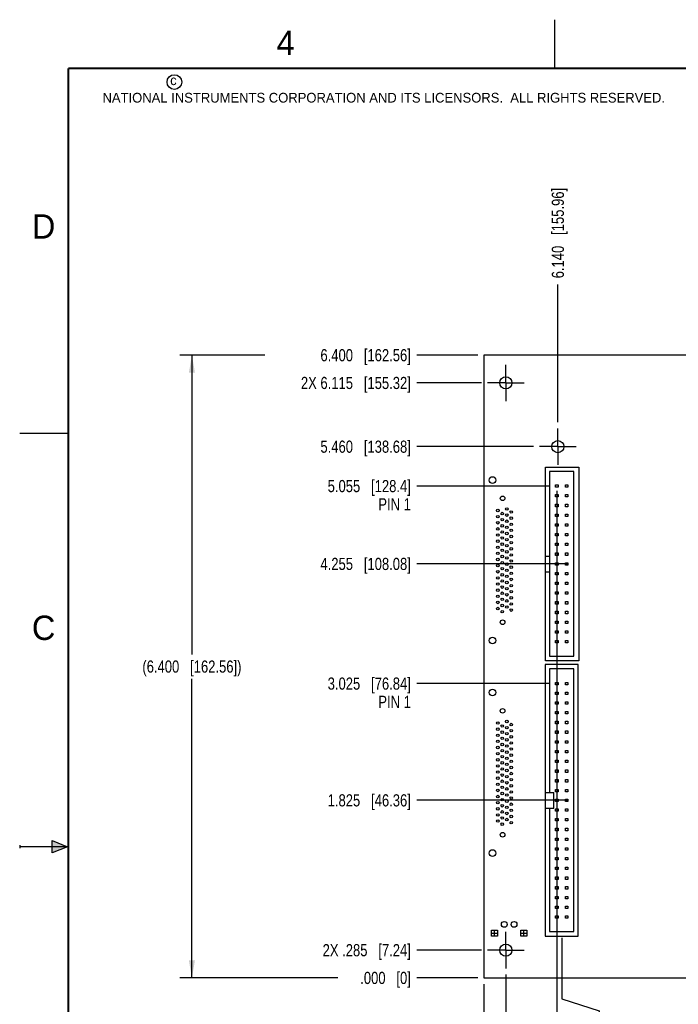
# Model space of a CAD drawing. Header units: inches. Extents: x 0 to 22, y 0 to 17.
# Tile 2 of 11: x 0 to 6.8, y 6.9 to 17. Entities that reach past the tile are written whole.
import ezdxf

# ---------------------------------------------------------------- set-up
doc = ezdxf.new("R2010")
doc.units = ezdxf.units.IN
doc.header["$LTSCALE"] = 1.21
doc.header["$MEASUREMENT"] = 0
doc.linetypes.add('CENTER', pattern=[0.6, 0.375, -0.075, 0.075, -0.075])
doc.layers.get('0').update_dxf_attribs({"linetype": 'CONTINUOUS'})
for name, color, linetype in [('02___PRT_ALL_AXES', 7, 'CONTINUOUS'), ('03___PRT_ALL_CURVES', 7, 'CONTINUOUS'), ('DIMENSIONS', 7, 'CONTINUOUS')]:
    doc.layers.add(name, color=color, linetype=linetype)
doc.styles.get("Standard").update_dxf_attribs({"font": 'txt', "width": 0.8})
doc.styles.add('TEXTSTYLE_2', font='txt')
doc.dimstyles.new('DIMSTYLE_1', dxfattribs={"dimtxt": 0.125, "dimasz": 0.18, "dimexe": 0.125, "dimexo": 0.0625, "dimgap": 0.03125, "dimtad": 0, "dimtih": 1, "dimtoh": 1, "dimdec": 3, "dimzin": 4, "dimdsep": 46, "dimtxsty": 'STANDARD', "dimblk": '_FILLED', "dimblk1": '_FILLED', "dimblk2": '_FILLED', "dimcen": 0.09, "dimadec": 0, "dimazin": 0, "dimtp": 0.001, "dimtm": 0.001, "dimtfac": 1, "dimtdec": 3, "dimtofl": 0, "dimtmove": 0, "dimatfit": 3, "dimldrblk": '_FILLED', "dimfxl": 1, "dimtolj": 1, "dimtzin": 4, "dimarcsym": 0})
doc.dimstyles.new('DIMSTYLE_2', dxfattribs={"dimtxt": 0.125, "dimasz": 0.18, "dimexe": 0.125, "dimexo": 0.0625, "dimgap": 0.0625, "dimtad": 0, "dimtih": 1, "dimtoh": 1, "dimdec": 3, "dimzin": 4, "dimdsep": 46, "dimtxsty": 'STANDARD', "dimblk": '_FILLED', "dimblk1": '_FILLED', "dimblk2": '_FILLED', "dimcen": 0.09, "dimadec": 0, "dimazin": 0, "dimtp": 0.001, "dimtm": 0.001, "dimtfac": 1, "dimtdec": 3, "dimtofl": 0, "dimtmove": 0, "dimatfit": 3, "dimldrblk": '_FILLED', "dimfxl": 1, "dimtolj": 1, "dimtzin": 4, "dimarcsym": 0})

# ---------------------------------------------------------------- blocks, each defined once
blk = doc.blocks.new('*D2')
at = {"layer": 'DIMENSIONS', "color": 2, "linetype": 'CONTINUOUS'}
for p, q in [((5.57, 7.564), (5.57, 6.938)), ((5.57, 6.938), (5.955, 6.813)), ((5.955, 6.813), (5.955, 6.464))]:
    blk.add_line(p, q, dxfattribs=at)
at = {"layer": 'DIMENSIONS', "color": 2, "linetype": 'CONTINUOUS', "insert": (5.893, 6.402), "char_height": 0.125, "width": 1.725, "attachment_point": 3, "rotation": 90, "line_spacing_factor": 0.9}
blk.add_mtext('2X 6.100{\\Ftxt.shx;\\W1.000000;\\H0.125000; }[154.94]', dxfattribs=at)
blk = doc.blocks.new('_FILLED')
at = {"color": 0, "linetype": 'BYBLOCK'}
blk.add_solid([(0, 0), (-1, 0.174), (-1, -0.174)], dxfattribs=at)
blk = doc.blocks.new('*D3')
at = {"layer": 'DIMENSIONS', "color": 2, "linetype": 'CONTINUOUS'}
blk.add_line((4.995, 7.187), (4.995, 6.464), dxfattribs=at)
at = {"layer": 'DIMENSIONS', "color": 2, "linetype": 'CONTINUOUS', "insert": (4.933, 6.402), "char_height": 0.125, "width": 1.725, "attachment_point": 3, "rotation": 90, "line_spacing_factor": 0.9}
blk.add_mtext('2X 6.675{\\Ftxt.shx;\\W1.000000;\\H0.125000; }[169.55]', dxfattribs=at)
blk = doc.blocks.new('*D4')
at = {"layer": 'DIMENSIONS', "color": 2, "linetype": 'CONTINUOUS'}
blk.add_line((4.77, 7.089), (4.77, 6.464), dxfattribs=at)
at = {"layer": 'DIMENSIONS', "color": 2, "linetype": 'CONTINUOUS', "insert": (4.708, 6.402), "char_height": 0.125, "width": 1.425, "attachment_point": 3, "rotation": 90, "line_spacing_factor": 0.9}
blk.add_mtext('6.900{\\Ftxt.shx;\\W1.000000;\\H0.125000; }[175.26]', dxfattribs=at)
blk = doc.blocks.new('*D5')
at = {"layer": 'DIMENSIONS', "color": 2, "linetype": 'CONTINUOUS'}
blk.add_line((4.745, 7.437), (4.083, 7.437), dxfattribs=at)
at = {"layer": 'DIMENSIONS', "color": 2, "linetype": 'CONTINUOUS', "insert": (4.02, 7.499), "char_height": 0.125, "width": 1.425, "attachment_point": 3, "line_spacing_factor": 0.9}
blk.add_mtext('2X .285{\\Ftxt.shx;\\W1.000000;\\H0.125000; }[7.24]', dxfattribs=at)
blk = doc.blocks.new('*D6')
at = {"layer": 'DIMENSIONS', "color": 2, "linetype": 'CONTINUOUS'}
blk.add_line((4.708, 7.152), (4.083, 7.152), dxfattribs=at)
at = {"layer": 'DIMENSIONS', "color": 2, "linetype": 'CONTINUOUS', "insert": (4.02, 7.214), "char_height": 0.125, "width": 0.825, "attachment_point": 3, "line_spacing_factor": 0.9}
blk.add_mtext('.000{\\Ftxt.shx;\\W1.000000;\\H0.125000; }[0]', dxfattribs=at)
blk = doc.blocks.new('*D7')
at = {"layer": 'DIMENSIONS', "color": 2, "linetype": 'CONTINUOUS'}
blk.add_line((5.633, 8.977), (4.083, 8.977), dxfattribs=at)
at = {"layer": 'DIMENSIONS', "color": 2, "linetype": 'CONTINUOUS', "insert": (4.02, 9.039), "char_height": 0.125, "width": 1.325, "attachment_point": 3, "line_spacing_factor": 0.9}
blk.add_mtext('1.825{\\Ftxt.shx;\\W1.000000;\\H0.125000; }[46.36]', dxfattribs=at)
blk = doc.blocks.new('*D8')
at = {"layer": 'DIMENSIONS', "color": 2, "linetype": 'CONTINUOUS'}
blk.add_line((5.633, 11.407), (4.083, 11.407), dxfattribs=at)
at = {"layer": 'DIMENSIONS', "color": 2, "linetype": 'CONTINUOUS', "insert": (4.02, 11.469), "char_height": 0.125, "width": 1.425, "attachment_point": 3, "line_spacing_factor": 0.9}
blk.add_mtext('4.255{\\Ftxt.shx;\\W1.000000;\\H0.125000; }[108.08]', dxfattribs=at)
blk = doc.blocks.new('*D9')
at = {"layer": 'DIMENSIONS', "color": 2, "linetype": 'CONTINUOUS'}
blk.add_line((4.745, 13.267), (4.083, 13.267), dxfattribs=at)
at = {"layer": 'DIMENSIONS', "color": 2, "linetype": 'CONTINUOUS', "insert": (4.02, 13.329), "char_height": 0.125, "width": 1.725, "attachment_point": 3, "line_spacing_factor": 0.9}
blk.add_mtext('2X 6.115{\\Ftxt.shx;\\W1.000000;\\H0.125000; }[155.32]', dxfattribs=at)
blk = doc.blocks.new('*D10')
at = {"layer": 'DIMENSIONS', "color": 2, "linetype": 'CONTINUOUS'}
blk.add_line((4.708, 13.552), (4.083, 13.552), dxfattribs=at)
at = {"layer": 'DIMENSIONS', "color": 2, "linetype": 'CONTINUOUS', "insert": (4.02, 13.614), "char_height": 0.125, "width": 1.425, "attachment_point": 3, "line_spacing_factor": 0.9}
blk.add_mtext('6.400{\\Ftxt.shx;\\W1.000000;\\H0.125000; }[162.56]', dxfattribs=at)
blk = doc.blocks.new('*D11')
at = {"layer": 'DIMENSIONS', "color": 2, "linetype": 'CONTINUOUS'}
for p, q in [((2.52, 13.552), (1.645, 13.552)), ((1.77, 13.552), (1.77, 10.477)), ((1.77, 7.152), (1.77, 10.227)), ((3.27, 7.152), (1.645, 7.152))]:
    blk.add_line(p, q, dxfattribs=at)
at = {"layer": 'DIMENSIONS', "color": 2, "linetype": 'CONTINUOUS', "xscale": 0.18, "yscale": 0.18, "zscale": 0.18}
for p, rotation in [((1.77, 13.552), 90), ((1.77, 7.152), 270)]:
    blk.add_blockref('_FILLED', p, dxfattribs=dict(at, rotation=rotation))
at = {"layer": 'DIMENSIONS', "color": 2, "linetype": 'CONTINUOUS', "insert": (1.77, 10.414), "char_height": 0.125, "width": 1.625, "attachment_point": 2, "line_spacing_factor": 0.9}
blk.add_mtext('(6.400{\\Ftxt.shx;\\W1.000000;\\H0.125000; }[162.56])', dxfattribs=at)
blk = doc.blocks.new('*D17')
at = {"layer": 'DIMENSIONS', "color": 2, "linetype": 'CONTINUOUS'}
blk.add_line((5.445, 10.177), (4.083, 10.177), dxfattribs=at)
at = {"layer": 'DIMENSIONS', "color": 2, "linetype": 'CONTINUOUS', "insert": (4.02, 10.239), "char_height": 0.125, "width": 1.325, "attachment_point": 3, "line_spacing_factor": 0.9}
blk.add_mtext('3.025{\\Ftxt.shx;\\W1.000000;\\H0.125000; }[76.84]\\PPIN 1', dxfattribs=at)
blk = doc.blocks.new('*D18')
at = {"layer": 'DIMENSIONS', "color": 2, "linetype": 'CONTINUOUS'}
blk.add_line((5.445, 12.207), (4.083, 12.207), dxfattribs=at)
at = {"layer": 'DIMENSIONS', "color": 2, "linetype": 'CONTINUOUS', "insert": (4.02, 12.269), "char_height": 0.125, "width": 1.325, "attachment_point": 3, "line_spacing_factor": 0.9}
blk.add_mtext('5.055{\\Ftxt.shx;\\W1.000000;\\H0.125000; }[128.4]\\PPIN 1', dxfattribs=at)
blk = doc.blocks.new('*D19')
at = {"layer": 'DIMENSIONS', "color": 2, "linetype": 'CONTINUOUS'}
blk.add_line((5.53, 12.862), (5.53, 14.279), dxfattribs=at)
at = {"layer": 'DIMENSIONS', "color": 2, "linetype": 'CONTINUOUS', "insert": (5.468, 14.342), "char_height": 0.125, "width": 1.425, "attachment_point": 1, "rotation": 90, "line_spacing_factor": 0.9}
blk.add_mtext('6.140{\\Ftxt.shx;\\W1.000000;\\H0.125000; }[155.96]', dxfattribs=at)
blk = doc.blocks.new('*D20')
at = {"layer": 'DIMENSIONS', "color": 2, "linetype": 'CONTINUOUS'}
blk.add_line((5.52, 12.157), (5.52, 6.464), dxfattribs=at)
at = {"layer": 'DIMENSIONS', "color": 2, "linetype": 'CONTINUOUS', "insert": (5.458, 6.402), "char_height": 0.125, "width": 1.725, "attachment_point": 3, "rotation": 90, "line_spacing_factor": 0.9}
blk.add_mtext('2X 6.150{\\Ftxt.shx;\\W1.000000;\\H0.125000; }[156.21]\\PPIN 1', dxfattribs=at)
blk = doc.blocks.new('*D32')
at = {"layer": 'DIMENSIONS', "color": 2, "linetype": 'CONTINUOUS'}
blk.add_line((5.28, 12.612), (4.083, 12.612), dxfattribs=at)
at = {"layer": 'DIMENSIONS', "color": 2, "linetype": 'CONTINUOUS', "insert": (4.02, 12.674), "char_height": 0.125, "width": 1.425, "attachment_point": 3, "line_spacing_factor": 0.9}
blk.add_mtext('5.460{\\Ftxt.shx;\\W1.000000;\\H0.125000; }[138.68]', dxfattribs=at)

msp = doc.modelspace()

# ---------------------------------------------------------------- hatches: boundary and pattern name
at = {"linetype": 'CONTINUOUS'}
msp.add_hatch(color=2, dxfattribs=at).paths.add_polyline_path([(0.3337, 8.5625), (0.49, 8.5), (0.3337, 8.4375)])

# ---------------------------------------------------------------- linework, layer by layer
at = {"color": 2, "linetype": 'CONTINUOUS'}
for p, q in [((5.5, 16.5), (5.5, 17)), ((0, 12.75), (0.5, 12.75)), ((0, 8.515), (0, 8.485)), ((0.3337, 8.4375), (0.3337, 8.5625)), ((0.3337, 8.5625), (0.49, 8.5)), ((0.49, 8.5), (0, 8.5)), ((0.49, 8.5), (0.3337, 8.4375))]:
    msp.add_line(p, q, dxfattribs=at)
at = {"color": 7, "linetype": 'CONTINUOUS'}
for p, q in [((4.7703, 13.5519), (4.7703, 7.1519)), ((11.6703, 13.5519), (4.7703, 13.5519)), ((5.4053, 10.4119), (5.4053, 12.4019)), ((5.4053, 12.4019), (5.7453, 12.4019)), ((5.4453, 12.3569), (5.4453, 10.4569)), ((5.6953, 12.3569), (5.4453, 12.3569)), ((5.6953, 10.4569), (5.6953, 12.3569)), ((5.7453, 12.4019), (5.7453, 10.4119)), ((5.5078, 12.1944), (5.5078, 12.2194)), ((5.5078, 12.2194), (5.5328, 12.2194)), ((5.5328, 12.1944), (5.5078, 12.1944)), ((5.5328, 12.2194), (5.5328, 12.1944)), ((5.6078, 12.1944), (5.6078, 12.2194)), ((5.6078, 12.2194), (5.6328, 12.2194)), ((5.6328, 12.1944), (5.6078, 12.1944)), ((5.6328, 12.2194), (5.6328, 12.1944)), ((5.5078, 12.0944), (5.5078, 12.1194)), ((5.5078, 12.1194), (5.5328, 12.1194)), ((5.5328, 12.0944), (5.5078, 12.0944)), ((5.5328, 12.1194), (5.5328, 12.0944)), ((5.6078, 12.0944), (5.6078, 12.1194)), ((5.6078, 12.1194), (5.6328, 12.1194)), ((5.6328, 12.0944), (5.6078, 12.0944)), ((5.6328, 12.1194), (5.6328, 12.0944)), ((5.5078, 11.9944), (5.5078, 12.0194)), ((5.5078, 12.0194), (5.5328, 12.0194)), ((5.5328, 11.9944), (5.5078, 11.9944)), ((5.5328, 12.0194), (5.5328, 11.9944)), ((5.6078, 11.9944), (5.6078, 12.0194)), ((5.6078, 12.0194), (5.6328, 12.0194)), ((5.6328, 11.9944), (5.6078, 11.9944)), ((5.6328, 12.0194), (5.6328, 11.9944)), ((5.5078, 11.8944), (5.5078, 11.9194)), ((5.5078, 11.9194), (5.5328, 11.9194)), ((5.5328, 11.8944), (5.5078, 11.8944)), ((5.5328, 11.9194), (5.5328, 11.8944)), ((5.6078, 11.8944), (5.6078, 11.9194)), ((5.6078, 11.9194), (5.6328, 11.9194)), ((5.6328, 11.8944), (5.6078, 11.8944)), ((5.6328, 11.9194), (5.6328, 11.8944)), ((5.5078, 11.7944), (5.5078, 11.8194)), ((5.5078, 11.8194), (5.5328, 11.8194)), ((5.5328, 11.7944), (5.5078, 11.7944)), ((5.5328, 11.8194), (5.5328, 11.7944)), ((5.6078, 11.7944), (5.6078, 11.8194)), ((5.6078, 11.8194), (5.6328, 11.8194)), ((5.6328, 11.7944), (5.6078, 11.7944)), ((5.6328, 11.8194), (5.6328, 11.7944)), ((5.5078, 11.6944), (5.5078, 11.7194)), ((5.5078, 11.7194), (5.5328, 11.7194)), ((5.5328, 11.6944), (5.5078, 11.6944)), ((5.5328, 11.7194), (5.5328, 11.6944)), ((5.6078, 11.6944), (5.6078, 11.7194)), ((5.6078, 11.7194), (5.6328, 11.7194)), ((5.6328, 11.6944), (5.6078, 11.6944)), ((5.6328, 11.7194), (5.6328, 11.6944)), ((5.5078, 11.5944), (5.5078, 11.6194)), ((5.5078, 11.6194), (5.5328, 11.6194)), ((5.5328, 11.5944), (5.5078, 11.5944)), ((5.5328, 11.6194), (5.5328, 11.5944)), ((5.6078, 11.5944), (5.6078, 11.6194)), ((5.6078, 11.6194), (5.6328, 11.6194)), ((5.6328, 11.5944), (5.6078, 11.5944)), ((5.6328, 11.6194), (5.6328, 11.5944)), ((5.4053, 11.4869), (5.4453, 11.4869)), ((5.5078, 11.4944), (5.5078, 11.5194)), ((5.5078, 11.5194), (5.5328, 11.5194)), ((5.5328, 11.4944), (5.5078, 11.4944)), ((5.5328, 11.5194), (5.5328, 11.4944)), ((5.6078, 11.4944), (5.6078, 11.5194)), ((5.6078, 11.5194), (5.6328, 11.5194)), ((5.6328, 11.4944), (5.6078, 11.4944)), ((5.6328, 11.5194), (5.6328, 11.4944)), ((5.5078, 11.3944), (5.5078, 11.4194)), ((5.5078, 11.4194), (5.5328, 11.4194)), ((5.5328, 11.3944), (5.5078, 11.3944)), ((5.5328, 11.4194), (5.5328, 11.3944)), ((5.6078, 11.3944), (5.6078, 11.4194)), ((5.6078, 11.4194), (5.6328, 11.4194)), ((5.6328, 11.3944), (5.6078, 11.3944)), ((5.6328, 11.4194), (5.6328, 11.3944)), ((5.4053, 11.3269), (5.4453, 11.3269)), ((5.5078, 11.2944), (5.5078, 11.3194)), ((5.5078, 11.3194), (5.5328, 11.3194)), ((5.5328, 11.2944), (5.5078, 11.2944)), ((5.5328, 11.3194), (5.5328, 11.2944)), ((5.6078, 11.2944), (5.6078, 11.3194)), ((5.6078, 11.3194), (5.6328, 11.3194)), ((5.6328, 11.2944), (5.6078, 11.2944)), ((5.6328, 11.3194), (5.6328, 11.2944)), ((5.5078, 11.1944), (5.5078, 11.2194)), ((5.5078, 11.2194), (5.5328, 11.2194)), ((5.5328, 11.1944), (5.5078, 11.1944)), ((5.5328, 11.2194), (5.5328, 11.1944)), ((5.6078, 11.1944), (5.6078, 11.2194)), ((5.6078, 11.2194), (5.6328, 11.2194)), ((5.6328, 11.1944), (5.6078, 11.1944)), ((5.6328, 11.2194), (5.6328, 11.1944)), ((5.5078, 11.0944), (5.5078, 11.1194)), ((5.5078, 11.1194), (5.5328, 11.1194)), ((5.5328, 11.0944), (5.5078, 11.0944)), ((5.5328, 11.1194), (5.5328, 11.0944)), ((5.6078, 11.0944), (5.6078, 11.1194)), ((5.6078, 11.1194), (5.6328, 11.1194)), ((5.6328, 11.0944), (5.6078, 11.0944)), ((5.6328, 11.1194), (5.6328, 11.0944)), ((5.5078, 10.9944), (5.5078, 11.0194)), ((5.5078, 11.0194), (5.5328, 11.0194)), ((5.5328, 10.9944), (5.5078, 10.9944)), ((5.5328, 11.0194), (5.5328, 10.9944)), ((5.6078, 10.9944), (5.6078, 11.0194)), ((5.6078, 11.0194), (5.6328, 11.0194)), ((5.6328, 10.9944), (5.6078, 10.9944)), ((5.6328, 11.0194), (5.6328, 10.9944)), ((5.5078, 10.8944), (5.5078, 10.9194)), ((5.5078, 10.9194), (5.5328, 10.9194)), ((5.5328, 10.8944), (5.5078, 10.8944)), ((5.5328, 10.9194), (5.5328, 10.8944)), ((5.6078, 10.8944), (5.6078, 10.9194)), ((5.6078, 10.9194), (5.6328, 10.9194)), ((5.6328, 10.8944), (5.6078, 10.8944)), ((5.6328, 10.9194), (5.6328, 10.8944)), ((5.5078, 10.7944), (5.5078, 10.8194)), ((5.5078, 10.8194), (5.5328, 10.8194)), ((5.5328, 10.7944), (5.5078, 10.7944)), ((5.5328, 10.8194), (5.5328, 10.7944)), ((5.6078, 10.7944), (5.6078, 10.8194)), ((5.6078, 10.8194), (5.6328, 10.8194)), ((5.6328, 10.7944), (5.6078, 10.7944)), ((5.6328, 10.8194), (5.6328, 10.7944)), ((5.5078, 10.6944), (5.5078, 10.7194)), ((5.5078, 10.7194), (5.5328, 10.7194)), ((5.5328, 10.6944), (5.5078, 10.6944)), ((5.5328, 10.7194), (5.5328, 10.6944)), ((5.6078, 10.6944), (5.6078, 10.7194)), ((5.6078, 10.7194), (5.6328, 10.7194)), ((5.6328, 10.6944), (5.6078, 10.6944)), ((5.6328, 10.7194), (5.6328, 10.6944)), ((5.5078, 10.5944), (5.5078, 10.6194)), ((5.5078, 10.6194), (5.5328, 10.6194)), ((5.5328, 10.5944), (5.5078, 10.5944)), ((5.5328, 10.6194), (5.5328, 10.5944)), ((5.6078, 10.5944), (5.6078, 10.6194)), ((5.6078, 10.6194), (5.6328, 10.6194)), ((5.6328, 10.5944), (5.6078, 10.5944)), ((5.6328, 10.6194), (5.6328, 10.5944)), ((5.4453, 10.4569), (5.6953, 10.4569)), ((5.4003, 10.3719), (5.4003, 7.5819)), ((5.7403, 10.3719), (5.4003, 10.3719)), ((5.7453, 10.4119), (5.4053, 10.4119)), ((5.4453, 10.3269), (5.4453, 9.0569)), ((5.6953, 10.3269), (5.4453, 10.3269)), ((5.6953, 7.6269), (5.6953, 10.3269)), ((5.7403, 7.5819), (5.7403, 10.3719)), ((5.5078, 10.1644), (5.5078, 10.1894)), ((5.5078, 10.1894), (5.5328, 10.1894)), ((5.5328, 10.1644), (5.5078, 10.1644)), ((5.5328, 10.1894), (5.5328, 10.1644)), ((5.6078, 10.1644), (5.6078, 10.1894)), ((5.6078, 10.1894), (5.6328, 10.1894)), ((5.6328, 10.1644), (5.6078, 10.1644)), ((5.6328, 10.1894), (5.6328, 10.1644)), ((5.5078, 10.0644), (5.5078, 10.0894)), ((5.5078, 10.0894), (5.5328, 10.0894)), ((5.5328, 10.0644), (5.5078, 10.0644)), ((5.5328, 10.0894), (5.5328, 10.0644)), ((5.6078, 10.0644), (5.6078, 10.0894)), ((5.6078, 10.0894), (5.6328, 10.0894)), ((5.6328, 10.0644), (5.6078, 10.0644)), ((5.6328, 10.0894), (5.6328, 10.0644)), ((5.5078, 9.9644), (5.5078, 9.9894)), ((5.5078, 9.9894), (5.5328, 9.9894)), ((5.5328, 9.9644), (5.5078, 9.9644)), ((5.5328, 9.9894), (5.5328, 9.9644)), ((5.6078, 9.9644), (5.6078, 9.9894)), ((5.6078, 9.9894), (5.6328, 9.9894)), ((5.6328, 9.9644), (5.6078, 9.9644)), ((5.6328, 9.9894), (5.6328, 9.9644)), ((5.5078, 9.8644), (5.5078, 9.8894)), ((5.5078, 9.8894), (5.5328, 9.8894)), ((5.5328, 9.8644), (5.5078, 9.8644)), ((5.5328, 9.8894), (5.5328, 9.8644)), ((5.6078, 9.8644), (5.6078, 9.8894)), ((5.6078, 9.8894), (5.6328, 9.8894)), ((5.6328, 9.8644), (5.6078, 9.8644)), ((5.6328, 9.8894), (5.6328, 9.8644)), ((5.5078, 9.7644), (5.5078, 9.7894)), ((5.5078, 9.7894), (5.5328, 9.7894)), ((5.5328, 9.7644), (5.5078, 9.7644)), ((5.5328, 9.7894), (5.5328, 9.7644)), ((5.6078, 9.7644), (5.6078, 9.7894)), ((5.6078, 9.7894), (5.6328, 9.7894)), ((5.6328, 9.7644), (5.6078, 9.7644)), ((5.6328, 9.7894), (5.6328, 9.7644)), ((5.5078, 9.6644), (5.5078, 9.6894)), ((5.5078, 9.6894), (5.5328, 9.6894)), ((5.5328, 9.6644), (5.5078, 9.6644)), ((5.5328, 9.6894), (5.5328, 9.6644)), ((5.6078, 9.6644), (5.6078, 9.6894)), ((5.6078, 9.6894), (5.6328, 9.6894)), ((5.6328, 9.6644), (5.6078, 9.6644)), ((5.6328, 9.6894), (5.6328, 9.6644)), ((5.5078, 9.5644), (5.5078, 9.5894)), ((5.5078, 9.5894), (5.5328, 9.5894)), ((5.5328, 9.5644), (5.5078, 9.5644)), ((5.5328, 9.5894), (5.5328, 9.5644)), ((5.6078, 9.5644), (5.6078, 9.5894)), ((5.6078, 9.5894), (5.6328, 9.5894)), ((5.6328, 9.5644), (5.6078, 9.5644)), ((5.6328, 9.5894), (5.6328, 9.5644)), ((5.5078, 9.4644), (5.5078, 9.4894)), ((5.5078, 9.4894), (5.5328, 9.4894)), ((5.5328, 9.4644), (5.5078, 9.4644)), ((5.5328, 9.4894), (5.5328, 9.4644)), ((5.6078, 9.4644), (5.6078, 9.4894)), ((5.6078, 9.4894), (5.6328, 9.4894)), ((5.6328, 9.4644), (5.6078, 9.4644)), ((5.6328, 9.4894), (5.6328, 9.4644)), ((5.5078, 9.3644), (5.5078, 9.3894)), ((5.5078, 9.3894), (5.5328, 9.3894)), ((5.5328, 9.3644), (5.5078, 9.3644)), ((5.5328, 9.3894), (5.5328, 9.3644)), ((5.6078, 9.3644), (5.6078, 9.3894)), ((5.6078, 9.3894), (5.6328, 9.3894)), ((5.6328, 9.3644), (5.6078, 9.3644)), ((5.6328, 9.3894), (5.6328, 9.3644)), ((5.5078, 9.2644), (5.5078, 9.2894)), ((5.5078, 9.2894), (5.5328, 9.2894)), ((5.5328, 9.2644), (5.5078, 9.2644)), ((5.5328, 9.2894), (5.5328, 9.2644)), ((5.6078, 9.2644), (5.6078, 9.2894)), ((5.6078, 9.2894), (5.6328, 9.2894)), ((5.6328, 9.2644), (5.6078, 9.2644)), ((5.6328, 9.2894), (5.6328, 9.2644)), ((5.5078, 9.1644), (5.5078, 9.1894)), ((5.5078, 9.1894), (5.5328, 9.1894)), ((5.5328, 9.1644), (5.5078, 9.1644)), ((5.5328, 9.1894), (5.5328, 9.1644)), ((5.6078, 9.1644), (5.6078, 9.1894)), ((5.6078, 9.1894), (5.6328, 9.1894)), ((5.6328, 9.1644), (5.6078, 9.1644)), ((5.6328, 9.1894), (5.6328, 9.1644)), ((5.4003, 9.0569), (5.4903, 9.0569)), ((5.4903, 8.8969), (5.4903, 9.0569)), ((5.5078, 9.0644), (5.5078, 9.0894)), ((5.5078, 9.0894), (5.5328, 9.0894)), ((5.5328, 9.0644), (5.5078, 9.0644)), ((5.5328, 9.0894), (5.5328, 9.0644)), ((5.6078, 9.0644), (5.6078, 9.0894)), ((5.6078, 9.0894), (5.6328, 9.0894)), ((5.6328, 9.0644), (5.6078, 9.0644)), ((5.6328, 9.0894), (5.6328, 9.0644)), ((5.5078, 8.9644), (5.5078, 8.9894)), ((5.5078, 8.9894), (5.5328, 8.9894)), ((5.5328, 8.9644), (5.5078, 8.9644)), ((5.5328, 8.9894), (5.5328, 8.9644)), ((5.6078, 8.9644), (5.6078, 8.9894)), ((5.6078, 8.9894), (5.6328, 8.9894)), ((5.6328, 8.9644), (5.6078, 8.9644)), ((5.6328, 8.9894), (5.6328, 8.9644)), ((5.4003, 8.8969), (5.4903, 8.8969)), ((5.4453, 8.8969), (5.4453, 7.6269)), ((5.5078, 8.8644), (5.5078, 8.8894)), ((5.5078, 8.8894), (5.5328, 8.8894)), ((5.5328, 8.8644), (5.5078, 8.8644)), ((5.5328, 8.8894), (5.5328, 8.8644)), ((5.6078, 8.8644), (5.6078, 8.8894)), ((5.6078, 8.8894), (5.6328, 8.8894)), ((5.6328, 8.8644), (5.6078, 8.8644)), ((5.6328, 8.8894), (5.6328, 8.8644)), ((5.5078, 8.7644), (5.5078, 8.7894)), ((5.5078, 8.7894), (5.5328, 8.7894)), ((5.5328, 8.7644), (5.5078, 8.7644)), ((5.5328, 8.7894), (5.5328, 8.7644)), ((5.6078, 8.7644), (5.6078, 8.7894)), ((5.6078, 8.7894), (5.6328, 8.7894)), ((5.6328, 8.7644), (5.6078, 8.7644)), ((5.6328, 8.7894), (5.6328, 8.7644)), ((5.5078, 8.6644), (5.5078, 8.6894)), ((5.5078, 8.6894), (5.5328, 8.6894)), ((5.5328, 8.6644), (5.5078, 8.6644)), ((5.5328, 8.6894), (5.5328, 8.6644)), ((5.6078, 8.6644), (5.6078, 8.6894)), ((5.6078, 8.6894), (5.6328, 8.6894)), ((5.6328, 8.6644), (5.6078, 8.6644)), ((5.6328, 8.6894), (5.6328, 8.6644)), ((5.5078, 8.5644), (5.5078, 8.5894)), ((5.5078, 8.5894), (5.5328, 8.5894)), ((5.5328, 8.5644), (5.5078, 8.5644)), ((5.5328, 8.5894), (5.5328, 8.5644)), ((5.6078, 8.5644), (5.6078, 8.5894)), ((5.6078, 8.5894), (5.6328, 8.5894)), ((5.6328, 8.5644), (5.6078, 8.5644)), ((5.6328, 8.5894), (5.6328, 8.5644)), ((5.5078, 8.4644), (5.5078, 8.4894)), ((5.5078, 8.4894), (5.5328, 8.4894)), ((5.5328, 8.4644), (5.5078, 8.4644)), ((5.5328, 8.4894), (5.5328, 8.4644)), ((5.6078, 8.4644), (5.6078, 8.4894)), ((5.6078, 8.4894), (5.6328, 8.4894)), ((5.6328, 8.4644), (5.6078, 8.4644)), ((5.6328, 8.4894), (5.6328, 8.4644)), ((5.5078, 8.3644), (5.5078, 8.3894)), ((5.5078, 8.3894), (5.5328, 8.3894)), ((5.5328, 8.3644), (5.5078, 8.3644)), ((5.5328, 8.3894), (5.5328, 8.3644)), ((5.6078, 8.3644), (5.6078, 8.3894)), ((5.6078, 8.3894), (5.6328, 8.3894)), ((5.6328, 8.3644), (5.6078, 8.3644)), ((5.6328, 8.3894), (5.6328, 8.3644)), ((5.5078, 8.2644), (5.5078, 8.2894)), ((5.5078, 8.2894), (5.5328, 8.2894)), ((5.5328, 8.2644), (5.5078, 8.2644)), ((5.5328, 8.2894), (5.5328, 8.2644)), ((5.6078, 8.2644), (5.6078, 8.2894)), ((5.6078, 8.2894), (5.6328, 8.2894)), ((5.6328, 8.2644), (5.6078, 8.2644)), ((5.6328, 8.2894), (5.6328, 8.2644)), ((5.5078, 8.1644), (5.5078, 8.1894)), ((5.5078, 8.1894), (5.5328, 8.1894)), ((5.5328, 8.1644), (5.5078, 8.1644)), ((5.5328, 8.1894), (5.5328, 8.1644)), ((5.6078, 8.1644), (5.6078, 8.1894)), ((5.6078, 8.1894), (5.6328, 8.1894)), ((5.6328, 8.1644), (5.6078, 8.1644)), ((5.6328, 8.1894), (5.6328, 8.1644)), ((5.5078, 8.0644), (5.5078, 8.0894)), ((5.5078, 8.0894), (5.5328, 8.0894)), ((5.5328, 8.0644), (5.5078, 8.0644)), ((5.5328, 8.0894), (5.5328, 8.0644)), ((5.6078, 8.0644), (5.6078, 8.0894)), ((5.6078, 8.0894), (5.6328, 8.0894)), ((5.6328, 8.0644), (5.6078, 8.0644)), ((5.6328, 8.0894), (5.6328, 8.0644)), ((5.5078, 7.9644), (5.5078, 7.9894)), ((5.5078, 7.9894), (5.5328, 7.9894)), ((5.5328, 7.9644), (5.5078, 7.9644)), ((5.5328, 7.9894), (5.5328, 7.9644)), ((5.6078, 7.9644), (5.6078, 7.9894)), ((5.6078, 7.9894), (5.6328, 7.9894)), ((5.6328, 7.9644), (5.6078, 7.9644)), ((5.6328, 7.9894), (5.6328, 7.9644)), ((5.5078, 7.8644), (5.5078, 7.8894)), ((5.5078, 7.8894), (5.5328, 7.8894)), ((5.5328, 7.8644), (5.5078, 7.8644)), ((5.5328, 7.8894), (5.5328, 7.8644)), ((5.6078, 7.8644), (5.6078, 7.8894)), ((5.6078, 7.8894), (5.6328, 7.8894)), ((5.6328, 7.8644), (5.6078, 7.8644)), ((5.6328, 7.8894), (5.6328, 7.8644)), ((5.5078, 7.7644), (5.5078, 7.7894)), ((5.5078, 7.7894), (5.5328, 7.7894)), ((5.5328, 7.7644), (5.5078, 7.7644)), ((5.5328, 7.7894), (5.5328, 7.7644)), ((5.6078, 7.7644), (5.6078, 7.7894)), ((5.6078, 7.7894), (5.6328, 7.7894)), ((5.6328, 7.7644), (5.6078, 7.7644)), ((5.6328, 7.7894), (5.6328, 7.7644)), ((5.4453, 7.6269), (5.6953, 7.6269)), ((5.4003, 7.5819), (5.7403, 7.5819)), ((4.7703, 7.1519), (11.6703, 7.1519))]:
    msp.add_line(p, q, dxfattribs=at)
at = {"color": 7, "linetype": 'CONTINUOUS', "const_width": 0.02}
for points in [[(0.5, 16.5), (0.5, 0.5)], [(21.5, 16.5), (0.5, 16.5)]]:
    msp.add_lwpolyline(points, dxfattribs=at)
at = {"color": 2, "linetype": 'CONTINUOUS'}
msp.add_circle((1.5893, 16.359), 0.0754, dxfattribs=at)
at = {"layer": '02___PRT_ALL_AXES', "color": 7, "linetype": 'CENTER'}
for p, q in [((4.9953, 13.2669), (4.9953, 13.4544)), ((4.9953, 13.2669), (4.8078, 13.2669)), ((4.9953, 13.2669), (4.9953, 13.0794)), ((4.9953, 13.2669), (5.1828, 13.2669)), ((5.5303, 12.6119), (5.5303, 12.7994)), ((5.5303, 12.6119), (5.3428, 12.6119)), ((5.5303, 12.6119), (5.5303, 12.4244)), ((5.5303, 12.6119), (5.7178, 12.6119)), ((4.9953, 7.4369), (4.9953, 7.6244)), ((4.9953, 7.4369), (4.8078, 7.4369)), ((4.9953, 7.4369), (4.9953, 7.2494)), ((4.9953, 7.4369), (5.1828, 7.4369))]:
    msp.add_line(p, q, dxfattribs=at)
at = {"layer": '02___PRT_ALL_AXES', "color": 7, "linetype": 'CONTINUOUS'}
for centre, radius in [((4.9953, 13.2669), 0.0625), ((5.5303, 12.6119), 0.0625), ((4.8593, 12.2686), 0.0344), ((4.9628, 12.0808), 0.0236), ((4.9136, 11.9556), 0.0128), ((5.0061, 11.9713), 0.0128), ((5.0514, 11.9398), 0.0128), ((4.9136, 11.8926), 0.0128), ((4.9136, 11.8296), 0.0128), ((4.9589, 11.9241), 0.0128), ((4.9589, 11.8611), 0.0128), ((5.0061, 11.9083), 0.0128), ((5.0061, 11.8454), 0.0128), ((5.0514, 11.8768), 0.0128), ((4.9136, 11.7666), 0.0128), ((4.9589, 11.7981), 0.0128), ((4.9589, 11.7351), 0.0128), ((5.0061, 11.7824), 0.0128), ((5.0514, 11.8139), 0.0128), ((5.0514, 11.7509), 0.0128), ((4.9136, 11.7036), 0.0128), ((4.9136, 11.6406), 0.0128), ((4.9589, 11.6721), 0.0128), ((5.0061, 11.7194), 0.0128), ((5.0061, 11.6564), 0.0128), ((5.0514, 11.6879), 0.0128), ((5.0514, 11.6249), 0.0128), ((4.9136, 11.5776), 0.0128), ((4.9589, 11.6091), 0.0128), ((4.9589, 11.5461), 0.0128), ((5.0061, 11.5934), 0.0128), ((5.0061, 11.5304), 0.0128), ((5.0514, 11.5619), 0.0128), ((4.9136, 11.5146), 0.0128), ((4.9136, 11.4517), 0.0128), ((4.9589, 11.4831), 0.0128), ((5.0061, 11.4674), 0.0128), ((5.0514, 11.4989), 0.0128), ((5.0514, 11.4359), 0.0128), ((4.9136, 11.3887), 0.0128), ((4.9136, 11.3257), 0.0128), ((4.9589, 11.4202), 0.0128), ((4.9589, 11.3572), 0.0128), ((5.0061, 11.4044), 0.0128), ((5.0061, 11.3414), 0.0128), ((5.0514, 11.3729), 0.0128), ((4.9136, 11.2627), 0.0128), ((4.9589, 11.2942), 0.0128), ((4.9589, 11.2312), 0.0128), ((5.0061, 11.2784), 0.0128), ((5.0514, 11.3099), 0.0128), ((5.0514, 11.2469), 0.0128), ((4.9136, 11.1997), 0.0128), ((4.9136, 11.1367), 0.0128), ((4.9589, 11.1682), 0.0128), ((5.0061, 11.2154), 0.0128), ((5.0061, 11.1524), 0.0128), ((5.0514, 11.1839), 0.0128), ((5.0514, 11.1209), 0.0128), ((4.9136, 11.0737), 0.0128), ((4.9589, 11.1052), 0.0128), ((4.9589, 11.0422), 0.0128), ((5.0061, 11.0894), 0.0128), ((5.0061, 11.0265), 0.0128), ((5.0514, 11.058), 0.0128), ((4.9136, 11.0107), 0.0128), ((4.9136, 10.9477), 0.0128), ((4.9589, 10.9792), 0.0128), ((5.0061, 10.9635), 0.0128), ((5.0514, 10.995), 0.0128), ((5.0514, 10.932), 0.0128), ((4.9628, 10.8072), 0.0236), ((4.9589, 10.9162), 0.0128), ((4.8593, 10.619), 0.0344), ((4.8593, 10.0843), 0.0344), ((4.9628, 9.8965), 0.0236), ((4.9136, 9.7713), 0.0128), ((4.9136, 9.7083), 0.0128), ((4.9589, 9.7398), 0.0128), ((5.0061, 9.7871), 0.0128), ((5.0061, 9.7241), 0.0128), ((5.0514, 9.7556), 0.0128), ((4.9136, 9.6454), 0.0128), ((4.9589, 9.6769), 0.0128), ((4.9589, 9.6139), 0.0128), ((5.0061, 9.6611), 0.0128), ((5.0514, 9.6926), 0.0128), ((5.0514, 9.6296), 0.0128), ((4.9136, 9.5824), 0.0128), ((4.9136, 9.5194), 0.0128), ((4.9589, 9.5509), 0.0128), ((5.0061, 9.5981), 0.0128), ((5.0061, 9.5351), 0.0128), ((5.0514, 9.5666), 0.0128), ((5.0514, 9.5036), 0.0128), ((4.9136, 9.4564), 0.0128), ((4.9589, 9.4879), 0.0128), ((4.9589, 9.4249), 0.0128), ((5.0061, 9.4721), 0.0128), ((5.0061, 9.4091), 0.0128), ((5.0514, 9.4406), 0.0128), ((4.9136, 9.3934), 0.0128), ((4.9136, 9.3304), 0.0128), ((4.9589, 9.3619), 0.0128), ((4.9589, 9.2989), 0.0128), ((5.0061, 9.3461), 0.0128), ((5.0514, 9.3776), 0.0128), ((5.0514, 9.3146), 0.0128), ((4.9136, 9.2674), 0.0128), ((4.9136, 9.2044), 0.0128), ((4.9589, 9.2359), 0.0128), ((5.0061, 9.2832), 0.0128), ((5.0061, 9.2202), 0.0128), ((5.0514, 9.2517), 0.0128), ((4.9136, 9.1414), 0.0128), ((4.9589, 9.1729), 0.0128), ((4.9589, 9.1099), 0.0128), ((5.0061, 9.1572), 0.0128), ((5.0514, 9.1887), 0.0128), ((5.0514, 9.1257), 0.0128), ((4.9136, 9.0784), 0.0128), ((4.9136, 9.0154), 0.0128), ((4.9589, 9.0469), 0.0128), ((5.0061, 9.0942), 0.0128), ((5.0061, 9.0312), 0.0128), ((5.0514, 9.0627), 0.0128), ((5.0514, 8.9997), 0.0128), ((4.9136, 8.9524), 0.0128), ((4.9589, 8.9839), 0.0128), ((4.9589, 8.9209), 0.0128), ((5.0061, 8.9682), 0.0128), ((5.0061, 8.9052), 0.0128), ((5.0514, 8.9367), 0.0128), ((4.9136, 8.8894), 0.0128), ((4.9136, 8.8265), 0.0128), ((4.9589, 8.858), 0.0128), ((4.9589, 8.795), 0.0128), ((5.0061, 8.8422), 0.0128), ((5.0514, 8.8737), 0.0128), ((5.0514, 8.8107), 0.0128), ((4.9136, 8.7635), 0.0128), ((4.9589, 8.732), 0.0128), ((5.0061, 8.7792), 0.0128), ((5.0514, 8.7477), 0.0128), ((4.9628, 8.6229), 0.0236), ((4.8593, 8.4347), 0.0344), ((4.9803, 7.7019), 0.03), ((5.0803, 7.7019), 0.03), ((4.9953, 7.4369), 0.0625)]:
    msp.add_circle(centre, radius, dxfattribs=at)
at = {"layer": '03___PRT_ALL_CURVES', "color": 4, "linetype": 'CONTINUOUS'}
for p, q in [((4.8503, 7.5819), (4.8503, 7.6419)), ((4.8503, 7.6419), (4.9103, 7.6419)), ((4.8503, 7.6119), (4.9103, 7.6119)), ((4.8803, 7.5819), (4.8803, 7.6419)), ((4.9103, 7.6419), (4.9103, 7.5819)), ((5.1503, 7.5819), (5.1503, 7.6419)), ((5.1503, 7.6419), (5.2103, 7.6419)), ((5.1503, 7.6119), (5.2103, 7.6119)), ((5.1803, 7.5819), (5.1803, 7.6419)), ((5.2103, 7.6419), (5.2103, 7.5819)), ((4.9103, 7.5819), (4.8503, 7.5819)), ((5.2103, 7.5819), (5.1503, 7.5819))]:
    msp.add_line(p, q, dxfattribs=at)

# ---------------------------------------------------------------- texts
at = {"color": 2, "linetype": 'CONTINUOUS', "attachment_point": 1, "line_spacing_factor": 0.9, "style": 'TEXTSTYLE_2'}
for s, insert, char_height, width in [('4', (2.64, 16.8869), 0.25, 0.25), ('c', (1.5463, 16.428), 0.1, 0.1), ('NATIONAL INSTRUMENTS CORPORATION AND ITS LICENSORS.  ALL RIGHTS RESERVED.', (0.851, 16.2482), 0.1, 7.3), ('D', (0.125, 15), 0.25, 0.25), ('C', (0.125, 10.875), 0.25, 0.25)]:
    msp.add_mtext(s, dxfattribs=dict(at, insert=insert, char_height=char_height, width=width))

# ---------------------------------------------------------------- dimensions: what is measured, and where the dimension line sits
at = {"layer": 'DIMENSIONS', "color": 2, "linetype": 'CONTINUOUS'}
for feature_location, offset, dtype, origin, picture, middle in [((5.5303, 12.8619), (0, 1.4176), 1, (11.6703, 12.7994), '*D19', (5.5303, 15.0544)), ((4.7078, 13.5519), (-0.625, 0), 0, (4.7703, 7.1519), '*D10', (3.3078, 13.5519)), ((5.2803, 12.6119), (-1.1975, 0), 0, (5.3428, 7.1519), '*D32', (3.3078, 12.6119)), ((5.6328, 11.4069), (-1.55, 0), 0, (5.6953, 7.1519), '*D8', (3.3078, 11.4069)), ((5.6328, 8.9769), (-1.55, 0), 0, (5.6953, 7.1519), '*D7', (3.3578, 8.9769)), ((4.7077624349, 7.1518571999), (-0.625, 0), 0, (4.7702624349, 7.1518571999), '*D6', (3.6077624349, 7.1518571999)), ((4.7703, 7.0894), (0, -0.625), 1, (11.6703, 7.1519), '*D4', (4.7703, 5.6894))]:
    dim = msp.add_ordinate_dim(feature_location=feature_location, offset=offset, dtype=dtype, origin=origin, dimstyle='DIMSTYLE_1', dxfattribs=at)
    dim.commit()
    dim.dimension.update_dxf_attribs({"geometry": picture, "text_midpoint": middle})
dim = msp.add_linear_dim(base=(1.7703, 7.1519), p1=(2.5828, 13.5519), p2=(3.3328, 7.1519), angle=270, text='(<>)', dimstyle='DIMSTYLE_2', dxfattribs=at)
dim.commit()
dim.dimension.update_dxf_attribs({"geometry": '*D11', "text_midpoint": (1.7703, 10.3519), "dimtype": 160})
for feature_location, offset, dtype, origin, text, picture, middle in [((4.7453, 13.2669), (-0.6625, 0), 0, (4.8078, 7.1519), '2X <>', '*D9', (3.1578, 13.2669)), ((5.4453, 12.2069), (-1.3625, 0), 0, (5.5078, 7.1519), '<>\\PPIN 1', '*D18', (3.3578, 12.0975)), ((5.5203, 12.1569), (0, -5.6925), 1, (11.6703, 12.2194), '2X <>\\PPIN 1', '*D20', (5.6296, 5.5394)), ((5.4453, 10.1769), (-1.3625, 0), 0, (5.5078, 7.1519), '<>\\PPIN 1', '*D17', (3.3578, 10.0675)), ((5.5702624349, 7.5643571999), (0.3851533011, -1.1), 0, (11.6702624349, 7.6268571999), '2X <>', '*D2', (5.955415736, 5.5393571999)), ((4.7453, 7.4369), (-0.6625, 0), 0, (4.7703, 7.1519), '2X <>', '*D5', (3.3078, 7.4369)), ((4.9953, 7.1869), (0, -0.7225), 1, (11.6703, 7.2494), '2X <>', '*D3', (4.9953, 5.5394))]:
    dim = msp.add_ordinate_dim(feature_location=feature_location, offset=offset, dtype=dtype, origin=origin, text=text, dimstyle='DIMSTYLE_1', dxfattribs=at)
    dim.commit()
    dim.dimension.update_dxf_attribs({"geometry": picture, "text_midpoint": middle})

doc.saveas('drawing.dxf')
